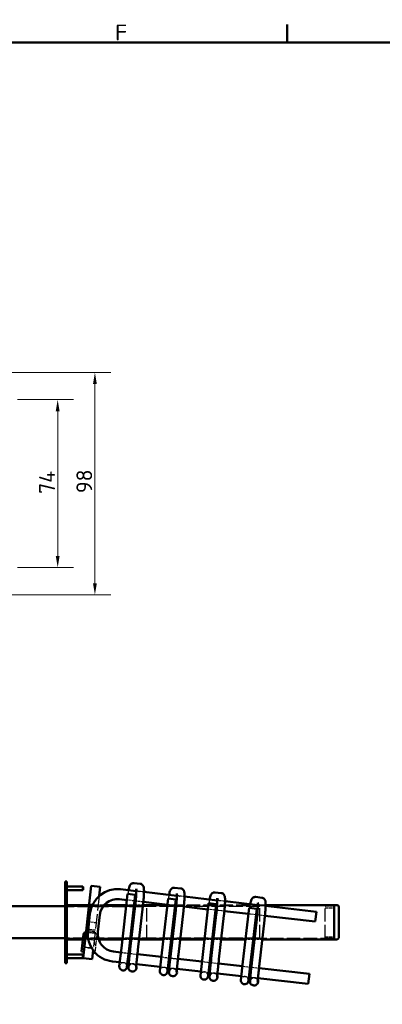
# Model space of a CAD drawing. Header units: millimetres. Extents: x 17 to 1976, y -74 to 835.
# Tile 5 of 8: x 331 to 491, y 401 to 835. Entities that reach past the tile are written whole.
import ezdxf

# ---------------------------------------------------------------- set-up
doc = ezdxf.new("R2010")
doc.units = ezdxf.units.MM
doc.header["$LTSCALE"] = 2
doc.linetypes.add('DASHED', pattern=[0.2067, 0.1654, -0.0413])
for name, color, linetype, lineweight in [('Bemaßung', 7, 'Continuous', 15), ('Rahmen', 7, 'Continuous', 50), ('Sichtbar', 7, 'Continuous', 50), ('Symbol', 7, 'Continuous', 18), ('Verdeckt', 7, 'DASHED', 25)]:
    doc.layers.add(name, color=color, linetype=linetype, lineweight=lineweight)
doc.styles.add('PohlCon Text gedehnt 110%', font='isocpeur.ttf', dxfattribs={"width": 1.1})
doc.styles.add('PohlCon Text normal (DIN)', font='isocpeur.ttf')
doc.dimstyles.new('POHLCON (DIN)', dxfattribs={"dimscale": 2, "dimtxt": 3.5, "dimasz": 2.55, "dimexe": 3.5, "dimexo": 1.1, "dimgap": 0.6, "dimtad": 1, "dimrnd": 1e-08, "dimtxsty": 'PohlCon Text normal (DIN)', "dimcen": 0.09, "dimdle": 10, "dimclrd": 256, "dimclre": 256, "dimclrt": 256, "dimadec": 1, "dimazin": 2, "dimtfac": 0.771429, "dimtmove": 0, "dimatfit": 3, "dimfxl": 1, "dimtolj": 1, "dimlwd": -1, "dimlwe": -1, "dimarcsym": 0})

# ---------------------------------------------------------------- blocks, each defined once
blk = doc.blocks.new('Ränder Vorgaberahmen')
at = {"layer": 'Rahmen'}
blk.add_line((224.31, 412.5), (224.31, 416.4), dxfattribs=at)
at = {"layer": 'Rahmen', "flags": 128}
blk.add_lwpolyline([(12.5, 7.5), (12.5, 412.5), (586.5, 412.5), (586.5, 7.5), (12.5, 7.5)], dxfattribs=at)
at = {"layer": 'Symbol', "insert": (186.33, 412.9), "char_height": 3.5, "attachment_point": 7, "style": 'PohlCon Text gedehnt 110%'}
blk.add_mtext('F', dxfattribs=at)
blk = doc.blocks.new('*D14')
at = {"layer": 'Bemaßung', "transparency": 16777216}
for p, q in [((329.61, 667.5), (354.41, 667.5)), ((347.41, 662.4), (347.41, 598.6)), ((329.61, 593.5), (354.41, 593.5))]:
    blk.add_line(p, q, dxfattribs=at)
for points in [[(346.56, 662.4), (348.26, 662.4), (347.41, 667.5)], [(346.56, 598.6), (348.26, 598.6), (347.41, 593.5)]]:
    blk.add_solid(points, dxfattribs=at)
at = {"layer": 'Defpoints', "color": 0, "transparency": 16777216}
for p in [(327.41, 667.5), (327.41, 593.5), (347.41, 593.5)]:
    blk.add_point(p, dxfattribs=at)
at = {"layer": 'Bemaßung', "transparency": 16777216, "insert": (339.21, 625.95), "char_height": 7, "attachment_point": 1, "rotation": 90, "style": 'PohlCon Text normal (DIN)'}
blk.add_mtext('\\A1;74', dxfattribs=at)
blk = doc.blocks.new('*D15')
at = {"layer": 'Bemaßung', "transparency": 16777216}
for p, q in [((310.61, 679.5), (370.84, 679.5)), ((363.84, 586.6), (363.84, 674.4)), ((310.61, 581.5), (370.84, 581.5))]:
    blk.add_line(p, q, dxfattribs=at)
for points in [[(362.99, 674.4), (364.69, 674.4), (363.84, 679.5)], [(362.99, 586.6), (364.69, 586.6), (363.84, 581.5)]]:
    blk.add_solid(points, dxfattribs=at)
at = {"layer": 'Defpoints', "color": 0, "transparency": 16777216}
for p in [(308.41, 679.5), (363.84, 679.5), (308.41, 581.5)]:
    blk.add_point(p, dxfattribs=at)
at = {"layer": 'Bemaßung', "transparency": 16777216, "insert": (355.64, 626.3), "char_height": 7, "attachment_point": 1, "rotation": 90, "style": 'PohlCon Text normal (DIN)'}
blk.add_mtext('\\A1;98', dxfattribs=at)

msp = doc.modelspace()

# ---------------------------------------------------------------- linework, layer by layer
at = {"layer": 'Sichtbar'}
for p, q in [((351.49, 455.143), (350.69, 455.143)), ((350.69, 454.343), (350.69, 455.143)), ((350.69, 454.343), (350.69, 438.343)), ((351.49, 455.143), (351.49, 454.343)), ((351.49, 454.343), (351.49, 438.343)), ((351.49, 452.943), (358.476, 452.943)), ((358.476, 452.943), (358.476, 451.343)), ((358.61, 421.352), (362.24, 453.145)), ((362.24, 453.145), (366.214, 452.692)), ((366.214, 452.692), (365.765, 448.754)), ((382.1, 450.878), (375.156, 451.671)), ((383.799, 454.106), (381.133, 454.41)), ((401.683, 452.064), (399.017, 452.369)), ((350.69, 451.143), (350.662, 451.143)), ((350.662, 423.143), (350.662, 451.143)), ((351.49, 451.343), (358.476, 451.343)), ((377.936, 446.925), (374.657, 447.299)), ((375.52, 425.762), (378.242, 449.607)), ((381.62, 449.222), (378.242, 449.607)), ((378.898, 425.377), (381.62, 449.222)), ((399.983, 448.836), (385.495, 450.49)), ((393.404, 423.72), (396.126, 447.566)), ((399.504, 447.18), (396.126, 447.566)), ((396.782, 423.335), (399.504, 447.18)), ((417.867, 446.794), (403.379, 448.449)), ((419.567, 450.023), (416.901, 450.327)), ((437.451, 447.981), (434.785, 448.285)), ((302.89, 444.183), (350.662, 444.183)), ((361.281, 444.743), (351.49, 444.743)), ((377.687, 444.743), (367.953, 444.743)), ((379.433, 425.315), (381.633, 444.59)), ((381.651, 444.743), (381.109, 444.743)), ((381.831, 446.48), (381.314, 446.539)), ((382.811, 424.93), (385.012, 444.205)), ((395.804, 444.743), (385.072, 444.743)), ((395.82, 444.883), (385.209, 446.094)), ((399.715, 444.438), (399.198, 444.497)), ((413.703, 442.841), (403.093, 444.053)), ((411.287, 421.679), (414.01, 445.524)), ((417.388, 445.138), (414.01, 445.524)), ((414.665, 421.293), (417.388, 445.138)), ((435.751, 444.753), (421.262, 446.407)), ((429.171, 419.637), (431.893, 443.482)), ((435.272, 443.096), (431.893, 443.482)), ((432.549, 419.251), (435.272, 443.096)), ((461.595, 441.802), (439.146, 444.365)), ((469.49, 444.743), (439.151, 444.743)), ((469.49, 429.543), (469.49, 444.743)), ((469.49, 429.543), (469.49, 444.743)), ((469.49, 444.743), (470.69, 444.743)), ((471.49, 443.943), (471.49, 430.343)), ((361.651, 440.933), (360.789, 433.382)), ((366.023, 440.434), (365.161, 432.883)), ((397.317, 423.274), (399.517, 442.549)), ((400.695, 422.888), (402.895, 442.163)), ((415.201, 421.232), (417.401, 440.507)), ((417.598, 442.397), (417.081, 442.456)), ((418.579, 420.846), (420.779, 440.121)), ((431.587, 440.8), (420.977, 442.011)), ((433.084, 419.19), (435.285, 438.465)), ((435.482, 440.355), (434.965, 440.414)), ((461.096, 437.431), (438.861, 439.969)), ((461.595, 441.802), (461.096, 437.431)), ((350.69, 437.143), (350.69, 438.343)), ((350.69, 438.343), (351.49, 438.343)), ((350.69, 435.943), (350.69, 437.143)), ((351.49, 437.143), (350.69, 437.143)), ((351.49, 435.943), (350.69, 435.943)), ((350.69, 435.943), (350.69, 419.943)), ((351.49, 438.343), (351.49, 437.143)), ((351.49, 437.143), (351.49, 435.943)), ((351.49, 435.943), (351.49, 419.943)), ((436.462, 418.805), (438.663, 438.079)), ((302.89, 430.103), (350.662, 430.103)), ((358.812, 431.938), (357.934, 424.247)), ((359.777, 432.633), (359.698, 432.642)), ((359.897, 432.619), (359.777, 432.633)), ((358.539, 429.543), (351.49, 429.543)), ((375.951, 429.543), (365.507, 429.543)), ((375.52, 425.762), (374.612, 417.814)), ((377.99, 417.428), (378.898, 425.377)), ((379.916, 429.543), (379.373, 429.543)), ((394.068, 429.543), (383.338, 429.543)), ((398.032, 429.543), (397.49, 429.543)), ((412.185, 429.543), (401.455, 429.543)), ((416.149, 429.543), (415.607, 429.543)), ((430.302, 429.543), (419.572, 429.543)), ((434.266, 429.543), (433.724, 429.543)), ((469.49, 429.543), (437.688, 429.543)), ((469.49, 429.543), (470.69, 429.543)), ((350.69, 423.143), (350.662, 423.143)), ((351.49, 422.943), (358.476, 422.943)), ((351.49, 421.343), (358.476, 421.343)), ((358.729, 424.156), (357.934, 424.247)), ((358.476, 422.943), (358.476, 421.343)), ((362.584, 420.898), (358.61, 421.352)), ((358.809, 424.147), (358.729, 424.156)), ((363.034, 424.836), (362.584, 420.898)), ((363.101, 423.657), (363.021, 423.666)), ((363.896, 423.567), (363.101, 423.657)), ((363.896, 423.567), (363.917, 423.755)), ((372.025, 424.249), (375.304, 423.875)), ((378.682, 423.489), (379.219, 423.428)), ((382.597, 423.042), (393.188, 421.833)), ((393.404, 423.72), (392.496, 415.772)), ((395.874, 415.386), (396.782, 423.335)), ((396.566, 421.447), (397.103, 421.386)), ((400.481, 421), (411.072, 419.791)), ((411.287, 421.679), (410.38, 413.73)), ((413.758, 413.345), (414.665, 421.293)), ((350.69, 419.143), (350.69, 419.943)), ((350.69, 419.143), (351.49, 419.143)), ((351.49, 419.943), (351.49, 419.143)), ((371.526, 419.877), (374.805, 419.503)), ((378.183, 419.117), (378.745, 419.053)), ((382.123, 418.667), (392.689, 417.461)), ((396.067, 417.075), (396.629, 417.011)), ((414.45, 419.405), (414.987, 419.344)), ((418.365, 418.958), (428.956, 417.749)), ((429.171, 419.637), (428.264, 411.689)), ((431.642, 411.303), (432.549, 419.251)), ((432.334, 417.364), (432.871, 417.302)), ((436.249, 416.917), (458.464, 414.38)), ((380.299, 415.454), (380.091, 415.477)), ((398.183, 413.412), (397.975, 413.436)), ((400.007, 416.626), (410.573, 415.419)), ((413.951, 415.034), (414.512, 414.97)), ((417.891, 414.584), (428.457, 413.378)), ((431.835, 412.992), (432.396, 412.928)), ((435.775, 412.542), (457.965, 410.009)), ((457.965, 410.009), (458.464, 414.38)), ((416.067, 411.37), (415.859, 411.394)), ((433.951, 409.328), (433.743, 409.352))]:
    msp.add_line(p, q, dxfattribs=at)
for centre, radius, start, end in [((357.09, 452.143), 1.6, 330, 30), ((373.772, 439.549), 12.2, 83.48691, 173.48691), ((373.772, 439.549), 7.8, 83.48691, 173.48691), ((470.69, 443.943), 0.8, 0, 90), ((359.607, 431.847), 0.8, 83.48691, 173.48691), ((359.764, 432.513), 0.12, 353.48691, 83.48691), ((372.91, 431.998), 12.2, 173.48691, 263.48691), ((372.91, 431.998), 7.8, 173.48691, 263.48691), ((470.69, 430.343), 0.8, 270, 0), ((357.09, 422.143), 1.6, 330, 30), ((358.822, 424.267), 0.12, 263.48691, 353.48691), ((363.035, 423.786), 0.12, 173.48691, 263.48691), ((376.301, 417.621), 1.7, 173.48691, 353.48691), ((394.185, 415.579), 1.7, 173.48691, 353.48691), ((412.069, 413.538), 1.7, 173.48691, 353.48691), ((429.953, 411.496), 1.7, 173.48691, 353.48691)]:
    msp.add_arc(centre, radius, start, end, dxfattribs=at)
for centre in [(380.492, 417.143), (398.376, 415.101), (416.26, 413.059), (434.143, 411.017)]:
    msp.add_ellipse(centre, major_axis=(-0.193, -1.689), ratio=0.9999619, start_param=0, end_param=2.1095719, dxfattribs=at)
for points, knots in [([(381.133, 454.41), (380.936, 454.433), (380.737, 454.42), (380.37, 454.34), (380.209, 454.271), (379.918, 454.11), (379.803, 454.016), (379.596, 453.821), (379.521, 453.725), (379.363, 453.504), (379.305, 453.395), (379.106, 452.987), (379.029, 452.73), (378.847, 452.083), (378.758, 451.704), (378.666, 451.27)], [3.14159265, 3.14159265, 3.14159265, 3.14159265, 3.16825759, 3.16825759, 3.19756367, 3.19756367, 3.23409092, 3.23409092, 3.28217688, 3.28217688, 3.35985204, 3.35985204, 3.59382512, 3.59382512, 3.83727159, 3.83727159, 3.83727159, 3.83727159]), ([(381.633, 444.59), (381.727, 445.409), (381.81, 446.228), (381.948, 447.783), (382.002, 448.519), (382.076, 449.816), (382.096, 450.381), (382.103, 451.248), (382.09, 451.573), (382.069, 451.793), (382.063, 451.83), (382.061, 451.84), (382.061, 451.841), (382.061, 451.841)], [1.5707963, 1.5707963, 1.5707963, 1.5707963, 1.8849556, 1.8849556, 2.1982349, 2.1982349, 2.5051615, 2.5051615, 2.7882676, 2.7882676, 2.8819485, 2.8819485, 2.8952365, 2.8952365, 2.8952365, 2.8952365]), ([(385.012, 444.205), (385.108, 445.051), (385.194, 445.898), (385.337, 447.517), (385.394, 448.288), (385.474, 449.686), (385.496, 450.312), (385.503, 451.382), (385.491, 451.814), (385.417, 452.416), (385.394, 452.601), (385.261, 452.971), (385.221, 453.069), (385.079, 453.325), (384.97, 453.497), (384.612, 453.808), (384.419, 453.935), (384.06, 454.061), (383.931, 454.091), (383.799, 454.106)], [1.5707963, 1.5707963, 1.5707963, 1.5707963, 1.8849556, 1.8849556, 2.1991149, 2.1991149, 2.5132741, 2.5132741, 2.8274334, 2.8274334, 2.984513, 2.984513, 3.032259, 3.032259, 3.087876, 3.087876, 3.1237737, 3.1237737, 3.1415927, 3.1415927, 3.1415927, 3.1415927]), ([(399.017, 452.369), (398.82, 452.391), (398.621, 452.378), (398.254, 452.298), (398.093, 452.23), (397.802, 452.068), (397.687, 451.974), (397.48, 451.779), (397.404, 451.683), (397.247, 451.462), (397.189, 451.353), (396.99, 450.946), (396.913, 450.688), (396.731, 450.042), (396.641, 449.663), (396.55, 449.228)], [3.14159265, 3.14159265, 3.14159265, 3.14159265, 3.16825759, 3.16825759, 3.19756367, 3.19756367, 3.23409092, 3.23409092, 3.28217688, 3.28217688, 3.35985204, 3.35985204, 3.59382512, 3.59382512, 3.83727159, 3.83727159, 3.83727159, 3.83727159]), ([(402.895, 442.163), (402.992, 443.009), (403.078, 443.856), (403.221, 445.475), (403.278, 446.246), (403.358, 447.644), (403.38, 448.27), (403.387, 449.34), (403.375, 449.772), (403.301, 450.374), (403.278, 450.559), (403.144, 450.93), (403.105, 451.027), (402.963, 451.283), (402.854, 451.455), (402.496, 451.766), (402.303, 451.893), (401.944, 452.019), (401.815, 452.049), (401.683, 452.064)], [1.5707963, 1.5707963, 1.5707963, 1.5707963, 1.8849556, 1.8849556, 2.1991149, 2.1991149, 2.5132741, 2.5132741, 2.8274334, 2.8274334, 2.984513, 2.984513, 3.032259, 3.032259, 3.087876, 3.087876, 3.1237737, 3.1237737, 3.1415927, 3.1415927, 3.1415927, 3.1415927]), ([(399.517, 442.549), (399.611, 443.367), (399.694, 444.187), (399.831, 445.741), (399.886, 446.477), (399.96, 447.774), (399.98, 448.339), (399.986, 449.206), (399.974, 449.531), (399.952, 449.752), (399.947, 449.788), (399.945, 449.798), (399.945, 449.799), (399.945, 449.799)], [1.5707963, 1.5707963, 1.5707963, 1.5707963, 1.8849556, 1.8849556, 2.1982349, 2.1982349, 2.5051615, 2.5051615, 2.7882676, 2.7882676, 2.8819485, 2.8819485, 2.8952365, 2.8952365, 2.8952365, 2.8952365]), ([(416.901, 450.327), (416.704, 450.349), (416.505, 450.336), (416.138, 450.256), (415.977, 450.188), (415.686, 450.026), (415.571, 449.933), (415.364, 449.738), (415.288, 449.642), (415.131, 449.421), (415.073, 449.311), (414.874, 448.904), (414.797, 448.647), (414.615, 448), (414.525, 447.621), (414.434, 447.186)], [3.14159265, 3.14159265, 3.14159265, 3.14159265, 3.16825759, 3.16825759, 3.19756367, 3.19756367, 3.23409092, 3.23409092, 3.28217688, 3.28217688, 3.35985204, 3.35985204, 3.59382512, 3.59382512, 3.83727159, 3.83727159, 3.83727159, 3.83727159]), ([(417.401, 440.507), (417.495, 441.325), (417.578, 442.145), (417.715, 443.7), (417.77, 444.435), (417.843, 445.732), (417.863, 446.298), (417.87, 447.164), (417.857, 447.489), (417.836, 447.71), (417.831, 447.747), (417.829, 447.757), (417.829, 447.757), (417.829, 447.757)], [1.5707963, 1.5707963, 1.5707963, 1.5707963, 1.8849556, 1.8849556, 2.1982349, 2.1982349, 2.5051615, 2.5051615, 2.7882676, 2.7882676, 2.8819485, 2.8819485, 2.8952365, 2.8952365, 2.8952365, 2.8952365]), ([(420.779, 440.121), (420.876, 440.967), (420.962, 441.815), (421.105, 443.433), (421.162, 444.204), (421.241, 445.602), (421.264, 446.228), (421.27, 447.299), (421.259, 447.73), (421.184, 448.332), (421.162, 448.517), (421.028, 448.888), (420.988, 448.985), (420.846, 449.241), (420.738, 449.414), (420.379, 449.724), (420.187, 449.851), (419.828, 449.977), (419.698, 450.008), (419.567, 450.023)], [1.5707963, 1.5707963, 1.5707963, 1.5707963, 1.8849556, 1.8849556, 2.1991149, 2.1991149, 2.5132741, 2.5132741, 2.8274334, 2.8274334, 2.984513, 2.984513, 3.032259, 3.032259, 3.087876, 3.087876, 3.1237737, 3.1237737, 3.1415927, 3.1415927, 3.1415927, 3.1415927]), ([(434.785, 448.285), (434.588, 448.308), (434.388, 448.294), (434.022, 448.215), (433.86, 448.146), (433.569, 447.985), (433.455, 447.891), (433.248, 447.696), (433.172, 447.6), (433.014, 447.379), (432.957, 447.27), (432.758, 446.862), (432.68, 446.605), (432.499, 445.958), (432.409, 445.579), (432.318, 445.145)], [3.14159265, 3.14159265, 3.14159265, 3.14159265, 3.16825759, 3.16825759, 3.19756367, 3.19756367, 3.23409092, 3.23409092, 3.28217688, 3.28217688, 3.35985204, 3.35985204, 3.59382512, 3.59382512, 3.83727159, 3.83727159, 3.83727159, 3.83727159]), ([(438.663, 438.079), (438.76, 438.926), (438.846, 439.773), (438.989, 441.391), (439.046, 442.162), (439.125, 443.56), (439.148, 444.186), (439.154, 445.257), (439.143, 445.688), (439.068, 446.29), (439.046, 446.475), (438.912, 446.846), (438.872, 446.944), (438.73, 447.199), (438.622, 447.372), (438.263, 447.683), (438.071, 447.81), (437.712, 447.935), (437.582, 447.966), (437.451, 447.981)], [1.5707963, 1.5707963, 1.5707963, 1.5707963, 1.8849556, 1.8849556, 2.1991149, 2.1991149, 2.5132741, 2.5132741, 2.8274334, 2.8274334, 2.984513, 2.984513, 3.032259, 3.032259, 3.087876, 3.087876, 3.1237737, 3.1237737, 3.1415927, 3.1415927, 3.1415927, 3.1415927]), ([(381.332, 446.537), (381.305, 446.338), (381.279, 446.137), (381.203, 445.541), (381.155, 445.143), (381.109, 444.743)], [4.46832185, 4.46832185, 4.46832185, 4.46832185, 4.54729716, 4.54729716, 4.7006393, 4.7006393, 4.7006393, 4.7006393]), ([(435.285, 438.465), (435.378, 439.284), (435.462, 440.103), (435.599, 441.658), (435.653, 442.393), (435.727, 443.69), (435.747, 444.256), (435.754, 445.123), (435.741, 445.448), (435.72, 445.668), (435.715, 445.705), (435.713, 445.715), (435.713, 445.715), (435.713, 445.715)], [1.5707963, 1.5707963, 1.5707963, 1.5707963, 1.8849556, 1.8849556, 2.1982349, 2.1982349, 2.5051615, 2.5051615, 2.7882676, 2.7882676, 2.8819485, 2.8819485, 2.8952365, 2.8952365, 2.8952365, 2.8952365]), ([(380.091, 415.477), (379.911, 415.498), (379.735, 415.549), (379.419, 415.691), (379.285, 415.784), (379.042, 415.991), (378.953, 416.102), (378.785, 416.343), (378.738, 416.452), (378.647, 416.68), (378.63, 416.764), (378.601, 416.906), (378.595, 416.955), (378.587, 417.038), (378.585, 417.068), (378.582, 417.133), (378.581, 417.16), (378.581, 417.234), (378.582, 417.266), (378.592, 417.504), (378.613, 417.711), (378.681, 418.431), (378.729, 418.906), (378.849, 420.048), (378.92, 420.714), (379.08, 422.174), (379.168, 422.967), (379.316, 424.289), (379.374, 424.802), (379.433, 425.315)], [6.2831853, 6.2831853, 6.2831853, 6.2831853, 6.2859802, 6.2859802, 6.2890609, 6.2890609, 6.2931135, 6.2931135, 6.2994075, 6.2994075, 6.3099466, 6.3099466, 6.3223376, 6.3223376, 6.3361946, 6.3361946, 6.3571022, 6.3571022, 6.4040601, 6.4040601, 6.7182193, 6.7182193, 7.0323786, 7.0323786, 7.3465379, 7.3465379, 7.6606971, 7.6606971, 7.8539816, 7.8539816, 7.8539816, 7.8539816]), ([(381.981, 417.154), (381.981, 417.154), (381.981, 417.158), (381.983, 417.2), (381.99, 417.295), (382.006, 417.479), (382.012, 417.542), (382.025, 417.682), (382.032, 417.76), (382.049, 417.927), (382.057, 418.017), (382.076, 418.209), (382.087, 418.31), (382.109, 418.533), (382.122, 418.657), (382.149, 418.919), (382.163, 419.057), (382.194, 419.345), (382.21, 419.495), (382.242, 419.805), (382.259, 419.964), (382.295, 420.292), (382.313, 420.461), (382.351, 420.81), (382.37, 420.99), (382.411, 421.358), (382.431, 421.546), (382.473, 421.926), (382.495, 422.119), (382.538, 422.508), (382.56, 422.706), (382.605, 423.107), (382.628, 423.312), (382.674, 423.723), (382.697, 423.93), (382.744, 424.344), (382.768, 424.55), (382.798, 424.814), (382.804, 424.872), (382.811, 424.93)], [6.4060456, 6.4060456, 6.4060456, 6.4060456, 6.4399097, 6.4399097, 6.6025228, 6.6025228, 6.6739678, 6.6739678, 6.7461641, 6.7461641, 6.8182972, 6.8182972, 6.8896012, 6.8896012, 6.9676743, 6.9676743, 7.0467188, 7.0467188, 7.1257419, 7.1257419, 7.2037604, 7.2037604, 7.2818211, 7.2818211, 7.3608549, 7.3608549, 7.4398807, 7.4398807, 7.5179197, 7.5179197, 7.5959738, 7.5959738, 7.6750038, 7.6750038, 7.7540314, 7.7540314, 7.832079, 7.832079, 7.8539816, 7.8539816, 7.8539816, 7.8539816]), ([(397.975, 413.436), (397.794, 413.456), (397.619, 413.507), (397.303, 413.65), (397.169, 413.742), (396.926, 413.949), (396.837, 414.061), (396.669, 414.301), (396.622, 414.41), (396.531, 414.639), (396.514, 414.722), (396.485, 414.864), (396.479, 414.913), (396.47, 414.996), (396.469, 415.027), (396.465, 415.091), (396.465, 415.118), (396.465, 415.192), (396.466, 415.224), (396.476, 415.462), (396.496, 415.669), (396.565, 416.39), (396.613, 416.864), (396.732, 418.006), (396.804, 418.672), (396.963, 420.132), (397.051, 420.925), (397.2, 422.248), (397.258, 422.761), (397.317, 423.274)], [6.2831853, 6.2831853, 6.2831853, 6.2831853, 6.2859802, 6.2859802, 6.2890609, 6.2890609, 6.2931135, 6.2931135, 6.2994075, 6.2994075, 6.3099466, 6.3099466, 6.3223376, 6.3223376, 6.3361946, 6.3361946, 6.3571022, 6.3571022, 6.4040601, 6.4040601, 6.7182193, 6.7182193, 7.0323786, 7.0323786, 7.3465379, 7.3465379, 7.6606971, 7.6606971, 7.8539816, 7.8539816, 7.8539816, 7.8539816]), ([(399.864, 415.112), (399.864, 415.112), (399.865, 415.117), (399.867, 415.159), (399.874, 415.253), (399.89, 415.437), (399.896, 415.5), (399.909, 415.64), (399.916, 415.718), (399.932, 415.885), (399.941, 415.976), (399.96, 416.167), (399.97, 416.268), (399.993, 416.492), (400.006, 416.615), (400.033, 416.877), (400.047, 417.015), (400.077, 417.303), (400.093, 417.453), (400.126, 417.763), (400.143, 417.922), (400.178, 418.25), (400.197, 418.419), (400.235, 418.768), (400.254, 418.948), (400.295, 419.316), (400.315, 419.504), (400.357, 419.885), (400.378, 420.077), (400.422, 420.467), (400.444, 420.664), (400.489, 421.066), (400.512, 421.27), (400.558, 421.681), (400.581, 421.888), (400.628, 422.302), (400.651, 422.508), (400.682, 422.772), (400.688, 422.83), (400.695, 422.888)], [6.4060456, 6.4060456, 6.4060456, 6.4060456, 6.4399097, 6.4399097, 6.6025228, 6.6025228, 6.6739678, 6.6739678, 6.7461641, 6.7461641, 6.8182972, 6.8182972, 6.8896012, 6.8896012, 6.9676743, 6.9676743, 7.0467188, 7.0467188, 7.1257419, 7.1257419, 7.2037604, 7.2037604, 7.2818211, 7.2818211, 7.3608549, 7.3608549, 7.4398807, 7.4398807, 7.5179197, 7.5179197, 7.5959738, 7.5959738, 7.6750038, 7.6750038, 7.7540314, 7.7540314, 7.832079, 7.832079, 7.8539816, 7.8539816, 7.8539816, 7.8539816]), ([(415.859, 411.394), (415.678, 411.414), (415.503, 411.466), (415.187, 411.608), (415.053, 411.7), (414.81, 411.907), (414.72, 412.019), (414.553, 412.26), (414.506, 412.368), (414.415, 412.597), (414.398, 412.681), (414.369, 412.822), (414.363, 412.871), (414.354, 412.954), (414.352, 412.985), (414.349, 413.049), (414.349, 413.076), (414.349, 413.15), (414.35, 413.182), (414.36, 413.421), (414.38, 413.627), (414.449, 414.348), (414.497, 414.823), (414.616, 415.964), (414.688, 416.63), (414.847, 418.09), (414.935, 418.884), (415.084, 420.206), (415.142, 420.719), (415.201, 421.232)], [6.2831853, 6.2831853, 6.2831853, 6.2831853, 6.2859802, 6.2859802, 6.2890609, 6.2890609, 6.2931135, 6.2931135, 6.2994075, 6.2994075, 6.3099466, 6.3099466, 6.3223376, 6.3223376, 6.3361946, 6.3361946, 6.3571022, 6.3571022, 6.4040601, 6.4040601, 6.7182193, 6.7182193, 7.0323786, 7.0323786, 7.3465379, 7.3465379, 7.6606971, 7.6606971, 7.8539816, 7.8539816, 7.8539816, 7.8539816]), ([(417.748, 413.07), (417.748, 413.07), (417.748, 413.075), (417.751, 413.117), (417.758, 413.211), (417.774, 413.395), (417.78, 413.458), (417.793, 413.599), (417.8, 413.676), (417.816, 413.844), (417.825, 413.934), (417.844, 414.125), (417.854, 414.226), (417.877, 414.45), (417.89, 414.574), (417.917, 414.835), (417.931, 414.973), (417.961, 415.262), (417.977, 415.412), (418.01, 415.721), (418.027, 415.88), (418.062, 416.208), (418.081, 416.377), (418.118, 416.727), (418.138, 416.907), (418.178, 417.275), (418.199, 417.463), (418.241, 417.843), (418.262, 418.035), (418.305, 418.425), (418.327, 418.622), (418.372, 419.024), (418.395, 419.228), (418.442, 419.64), (418.465, 419.847), (418.512, 420.26), (418.535, 420.466), (418.565, 420.73), (418.572, 420.788), (418.579, 420.846)], [6.4060456, 6.4060456, 6.4060456, 6.4060456, 6.4399097, 6.4399097, 6.6025228, 6.6025228, 6.6739678, 6.6739678, 6.7461641, 6.7461641, 6.8182972, 6.8182972, 6.8896012, 6.8896012, 6.9676743, 6.9676743, 7.0467188, 7.0467188, 7.1257419, 7.1257419, 7.2037604, 7.2037604, 7.2818211, 7.2818211, 7.3608549, 7.3608549, 7.4398807, 7.4398807, 7.5179197, 7.5179197, 7.5959738, 7.5959738, 7.6750038, 7.6750038, 7.7540314, 7.7540314, 7.832079, 7.832079, 7.8539816, 7.8539816, 7.8539816, 7.8539816]), ([(433.743, 409.352), (433.562, 409.373), (433.386, 409.424), (433.071, 409.566), (432.936, 409.659), (432.694, 409.866), (432.604, 409.977), (432.437, 410.218), (432.39, 410.327), (432.298, 410.555), (432.282, 410.639), (432.253, 410.781), (432.247, 410.829), (432.238, 410.912), (432.236, 410.943), (432.233, 411.008), (432.233, 411.034), (432.233, 411.109), (432.234, 411.14), (432.244, 411.379), (432.264, 411.586), (432.333, 412.306), (432.381, 412.781), (432.5, 413.923), (432.572, 414.589), (432.731, 416.048), (432.819, 416.842), (432.968, 418.164), (433.026, 418.677), (433.084, 419.19)], [6.2831853, 6.2831853, 6.2831853, 6.2831853, 6.2859802, 6.2859802, 6.2890609, 6.2890609, 6.2931135, 6.2931135, 6.2994075, 6.2994075, 6.3099466, 6.3099466, 6.3223376, 6.3223376, 6.3361946, 6.3361946, 6.3571022, 6.3571022, 6.4040601, 6.4040601, 6.7182193, 6.7182193, 7.0323786, 7.0323786, 7.3465379, 7.3465379, 7.6606971, 7.6606971, 7.8539816, 7.8539816, 7.8539816, 7.8539816]), ([(435.632, 411.029), (435.632, 411.029), (435.632, 411.033), (435.635, 411.075), (435.642, 411.17), (435.658, 411.353), (435.664, 411.416), (435.677, 411.557), (435.684, 411.634), (435.7, 411.802), (435.709, 411.892), (435.728, 412.083), (435.738, 412.185), (435.761, 412.408), (435.773, 412.532), (435.8, 412.793), (435.815, 412.932), (435.845, 413.22), (435.861, 413.37), (435.894, 413.679), (435.911, 413.838), (435.946, 414.167), (435.964, 414.336), (436.002, 414.685), (436.022, 414.865), (436.062, 415.233), (436.083, 415.421), (436.125, 415.801), (436.146, 415.993), (436.189, 416.383), (436.211, 416.581), (436.256, 416.982), (436.279, 417.186), (436.325, 417.598), (436.349, 417.805), (436.396, 418.218), (436.419, 418.424), (436.449, 418.689), (436.456, 418.747), (436.462, 418.805)], [6.4060456, 6.4060456, 6.4060456, 6.4060456, 6.4399097, 6.4399097, 6.6025228, 6.6025228, 6.6739678, 6.6739678, 6.7461641, 6.7461641, 6.8182972, 6.8182972, 6.8896012, 6.8896012, 6.9676743, 6.9676743, 7.0467188, 7.0467188, 7.1257419, 7.1257419, 7.2037604, 7.2037604, 7.2818211, 7.2818211, 7.3608549, 7.3608549, 7.4398807, 7.4398807, 7.5179197, 7.5179197, 7.5959738, 7.5959738, 7.6750038, 7.6750038, 7.7540314, 7.7540314, 7.832079, 7.832079, 7.8539816, 7.8539816, 7.8539816, 7.8539816])]:
    msp.add_open_spline(points, degree=3, knots=knots, dxfattribs=at)
at = {"layer": 'Verdeckt', "ltscale": 0.761779}
for p, q in [((351.49, 453.943), (350.69, 453.943)), ((350.69, 453.543), (351.49, 453.543)), ((350.69, 452.923), (351.49, 452.923)), ((350.69, 451.943), (351.49, 451.943)), ((350.69, 451.363), (351.49, 451.363)), ((350.69, 444.843), (351.49, 444.843)), ((351.49, 444.743), (350.69, 444.743)), ((351.49, 429.543), (350.69, 429.543)), ((350.69, 429.443), (351.49, 429.443)), ((350.69, 422.923), (351.49, 422.923)), ((350.69, 422.343), (351.49, 422.343)), ((350.69, 421.363), (351.49, 421.363)), ((350.69, 420.743), (351.49, 420.743)), ((351.49, 420.343), (350.69, 420.343))]:
    msp.add_line(p, q, dxfattribs=at)
at = {"layer": 'Verdeckt', "ltscale": 2.393412}
for p, q in [((350.905, 451.343), (350.905, 452.943)), ((350.905, 421.343), (350.905, 422.943))]:
    msp.add_line(p, q, dxfattribs=at)
at = {"layer": 'Verdeckt', "ltscale": 0.557634}
for p, q in [((350.905, 452.943), (351.49, 452.943)), ((350.905, 451.343), (351.49, 451.343)), ((350.905, 422.943), (351.49, 422.943)), ((350.905, 421.343), (351.49, 421.343))]:
    msp.add_line(p, q, dxfattribs=at)
at = {"layer": 'Verdeckt', "ltscale": 19.410585}
msp.add_line((365.765, 448.754), (363.034, 424.836), dxfattribs=at)
at = {"layer": 'Verdeckt', "ltscale": 1.186552}
for p, q in [((383.338, 450.737), (382.1, 450.878)), ((401.221, 448.695), (399.983, 448.836)), ((419.105, 446.653), (417.867, 446.794)), ((436.989, 444.611), (435.751, 444.753))]:
    msp.add_line(p, q, dxfattribs=at)
at = {"layer": 'Verdeckt', "ltscale": 0.92645}
for p, q in [((383.413, 450.728), (383.338, 450.737)), ((401.297, 448.686), (401.221, 448.695)), ((419.181, 446.644), (419.105, 446.653)), ((437.065, 444.603), (436.989, 444.611))]:
    msp.add_line(p, q, dxfattribs=at)
at = {"layer": 'Verdeckt', "ltscale": 1.994901}
for p, q in [((385.495, 450.49), (383.413, 450.728)), ((403.379, 448.449), (401.297, 448.686)), ((421.262, 446.407), (419.181, 446.644)), ((439.146, 444.365), (437.065, 444.603))]:
    msp.add_line(p, q, dxfattribs=at)
at = {"layer": 'Verdeckt', "ltscale": 18.472094}
for p, q in [((436.69, 444.143), (268.69, 444.143)), ((302.69, 444.143), (386.69, 444.143)), ((436.69, 430.143), (268.69, 430.143)), ((302.69, 430.143), (386.69, 430.143))]:
    msp.add_line(p, q, dxfattribs=at)
at = {"layer": 'Verdeckt', "ltscale": 17.430092}
for p, q in [((350.662, 444.183), (386.69, 444.183)), ((350.662, 430.103), (386.69, 430.103))]:
    msp.add_line(p, q, dxfattribs=at)
at = {"layer": 'Verdeckt', "ltscale": 17.930576}
for p, q in [((469.29, 444.343), (350.69, 444.343)), ((469.29, 429.943), (350.69, 429.943))]:
    msp.add_line(p, q, dxfattribs=at)
at = {"layer": 'Verdeckt', "ltscale": 6.354104}
msp.add_line((367.953, 444.743), (361.281, 444.743), dxfattribs=at)
at = {"layer": 'Verdeckt', "ltscale": 3.809293}
for p, q in [((361.333, 445.197), (365.307, 444.743)), ((465.49, 443.543), (469.49, 443.543)), ((364.036, 433.615), (360.062, 434.069)), ((360.448, 437.447), (364.422, 436.994)), ((465.49, 430.743), (469.49, 430.743)), ((359.155, 426.121), (363.129, 425.667)), ((363.129, 425.667), (359.155, 426.121))]:
    msp.add_line(p, q, dxfattribs=at)
at = {"layer": 'Verdeckt', "ltscale": 3.258918}
for p, q in [((381.109, 444.743), (377.687, 444.743)), ((379.373, 429.543), (375.951, 429.543)), ((383.338, 429.543), (379.916, 429.543)), ((397.49, 429.543), (394.068, 429.543)), ((401.455, 429.543), (398.032, 429.543)), ((415.607, 429.543), (412.185, 429.543)), ((419.572, 429.543), (416.149, 429.543)), ((433.724, 429.543), (430.302, 429.543)), ((437.688, 429.543), (434.266, 429.543))]:
    msp.add_line(p, q, dxfattribs=at)
at = {"layer": 'Verdeckt', "ltscale": 3.237884}
for p, q in [((381.314, 446.539), (377.936, 446.925)), ((399.198, 444.497), (395.82, 444.883)), ((417.081, 442.456), (413.703, 442.841)), ((434.965, 440.414), (431.587, 440.8)), ((375.304, 423.875), (378.682, 423.489)), ((393.188, 421.833), (396.566, 421.447)), ((374.805, 419.503), (378.183, 419.117)), ((392.689, 417.461), (396.067, 417.075)), ((411.072, 419.791), (414.45, 419.405)), ((428.956, 417.749), (432.334, 417.364)), ((410.573, 415.419), (413.951, 415.034)), ((428.457, 413.378), (431.835, 412.992))]:
    msp.add_line(p, q, dxfattribs=at)
at = {"layer": 'Verdeckt', "ltscale": 3.257672}
msp.add_line((385.072, 444.743), (381.651, 444.743), dxfattribs=at)
at = {"layer": 'Verdeckt', "ltscale": 3.23848}
for p, q in [((385.209, 446.094), (381.831, 446.48)), ((403.093, 444.053), (399.715, 444.438)), ((420.977, 442.011), (417.598, 442.397)), ((438.861, 439.969), (435.482, 440.355))]:
    msp.add_line(p, q, dxfattribs=at)
at = {"layer": 'Verdeckt', "ltscale": 17.833263}
msp.add_line((386.69, 430.103), (386.69, 444.183), dxfattribs=at)
at = {"layer": 'Verdeckt', "ltscale": 17.476019}
msp.add_line((439.151, 444.743), (395.804, 444.743), dxfattribs=at)
at = {"layer": 'Verdeckt', "ltscale": 17.731937}
msp.add_line((436.69, 430.143), (436.69, 444.143), dxfattribs=at)
at = {"layer": 'Verdeckt', "ltscale": 17.225311}
msp.add_line((465.49, 430.343), (465.49, 443.943), dxfattribs=at)
at = {"layer": 'Verdeckt', "ltscale": 3.428354}
for p, q in [((465.89, 444.343), (469.49, 444.343)), ((465.89, 429.943), (469.49, 429.943))]:
    msp.add_line(p, q, dxfattribs=at)
at = {"layer": 'Verdeckt', "ltscale": 3.58073}
for p, q in [((363.418, 429.257), (359.682, 429.684)), ((363.752, 432.179), (360.016, 432.605)), ((360.068, 433.062), (363.804, 432.636)), ((363.845, 432.997), (360.109, 433.424)), ((363.847, 433.019), (360.112, 433.445))]:
    msp.add_line(p, q, dxfattribs=at)
at = {"layer": 'Verdeckt', "ltscale": 0.114182}
msp.add_line((360.016, 432.605), (359.897, 432.619), dxfattribs=at)
at = {"layer": 'Verdeckt', "ltscale": 0.228464}
msp.add_line((363.99, 432.152), (363.752, 432.179), dxfattribs=at)
at = {"layer": 'Verdeckt', "ltscale": 7.19129}
msp.add_line((363.917, 423.755), (364.774, 431.257), dxfattribs=at)
at = {"layer": 'Verdeckt', "ltscale": 0.076088}
msp.add_line((364.07, 432.143), (363.99, 432.152), dxfattribs=at)
at = {"layer": 'Verdeckt', "ltscale": 6.635646}
msp.add_line((365.507, 429.543), (358.539, 429.543), dxfattribs=at)
at = {"layer": 'Verdeckt', "ltscale": 0.876405}
for p, q in [((359.168, 428.299), (358.579, 427.831)), ((364.075, 427.204), (363.607, 427.792))]:
    msp.add_line(p, q, dxfattribs=at)
at = {"layer": 'Verdeckt', "ltscale": 3.237892}
for p, q in [((379.219, 423.428), (382.597, 423.042)), ((397.103, 421.386), (400.481, 421)), ((414.987, 419.344), (418.365, 418.958)), ((432.871, 417.302), (436.249, 416.917))]:
    msp.add_line(p, q, dxfattribs=at)
at = {"layer": 'Verdeckt', "ltscale": 1.659968}
for p, q in [((378.745, 419.053), (380.477, 418.855)), ((396.629, 417.011), (398.361, 416.814)), ((414.512, 414.97), (416.244, 414.772)), ((432.396, 412.928), (434.128, 412.73))]:
    msp.add_line(p, q, dxfattribs=at)
at = {"layer": 'Verdeckt', "ltscale": 0.900432}
for p, q in [((380.485, 418.854), (380.477, 418.855)), ((398.369, 416.813), (398.361, 416.814)), ((416.253, 414.771), (416.244, 414.772)), ((434.136, 412.729), (434.128, 412.73))]:
    msp.add_line(p, q, dxfattribs=at)
at = {"layer": 'Verdeckt', "ltscale": 1.570159}
for p, q in [((380.485, 418.854), (382.123, 418.667)), ((398.369, 416.813), (400.007, 416.626)), ((416.253, 414.771), (417.891, 414.584)), ((434.136, 412.729), (435.775, 412.542))]:
    msp.add_line(p, q, dxfattribs=at)
at = {"layer": 'Verdeckt', "ltscale": 1.595575}
for centre in [(352.29, 452.143), (352.29, 422.143)]:
    msp.add_arc(centre, 1.6, 150, 210, dxfattribs=at)
at = {"layer": 'Verdeckt', "ltscale": 0.598278}
for centre, radius, start, end in [((465.89, 443.943), 0.4, 90, 180), ((465.89, 430.343), 0.4, 180, 270), ((359.077, 427.205), 0.8, 128.48691, 173.48691), ((358.67, 428.925), 0.8, 308.48691, 353.48691), ((364.234, 428.29), 0.8, 173.48691, 218.48691), ((363.449, 426.706), 0.8, 353.48691, 38.48691)]:
    msp.add_arc(centre, radius, start, end, dxfattribs=at)
at = {"layer": 'Verdeckt', "ltscale": 0.299089}
for centre, start, end in [((469.29, 444.543), 270, 0), ((469.29, 429.743), 0, 90)]:
    msp.add_arc(centre, 0.2, start, end, dxfattribs=at)
at = {"layer": 'Verdeckt', "ltscale": 0.179413}
for centre, start, end in [((359.669, 429.565), 83.48691, 173.48691), ((360.096, 433.304), 83.48691, 173.48691), ((360.098, 433.326), 83.48691, 173.48691), ((363.831, 432.878), 353.48691, 83.48691), ((363.834, 432.9), 353.48691, 83.48691), ((363.976, 432.032), 83.48691, 173.48691), ((363.404, 429.138), 353.48691, 83.48691)]:
    msp.add_arc(centre, 0.12, start, end, dxfattribs=at)
at = {"layer": 'Verdeckt', "ltscale": 1.196656}
msp.add_arc((363.979, 431.348), 0.8, 353.48691, 83.48691, dxfattribs=at)
at = {"layer": 'Verdeckt', "ltscale": 5.086114}
for centre in [(376.301, 417.621), (394.185, 415.579), (412.069, 413.538), (429.953, 411.496)]:
    msp.add_arc(centre, 1.7, 353.48691, 173.48691, dxfattribs=at)
at = {"layer": 'Verdeckt', "ltscale": 6.756947}
for centre in [(380.492, 417.143), (398.376, 415.101), (416.26, 413.059), (434.143, 411.017)]:
    msp.add_ellipse(centre, major_axis=(-0.193, -1.689), ratio=0.9999619, start_param=2.1095719, end_param=6.2831853, dxfattribs=at)
at = {"layer": 'Verdeckt', "ltscale": 13.725513}
msp.add_open_spline([(380.747, 451.032), (380.935, 451.011), (381.124, 451.024), (381.467, 451.099), (381.615, 451.163), (381.868, 451.304), (381.963, 451.381), (382.113, 451.52), (382.163, 451.58), (382.243, 451.684), (382.267, 451.724), (382.307, 451.792), (382.314, 451.809), (382.318, 451.816), (382.303, 451.781), (382.25, 451.624), (382.2, 451.456), (382.07, 450.938), (381.983, 450.537), (381.789, 449.531), (381.681, 448.903), (381.492, 447.687), (381.41, 447.121), (381.332, 446.537)], degree=3, knots=[3.1415927, 3.1415927, 3.1415927, 3.1415927, 3.1684428, 3.1684428, 3.1977782, 3.1977782, 3.2324744, 3.2324744, 3.2710512, 3.2710512, 3.3169687, 3.3169687, 3.3821436, 3.3821436, 3.4899639, 3.4899639, 3.6742522, 3.6742522, 3.936848, 3.936848, 4.2363185, 4.2363185, 4.4683219, 4.4683219, 4.4683219, 4.4683219], dxfattribs=at)
at = {"layer": 'Verdeckt', "ltscale": 2.78695}
for points in [[(382.061, 451.841), (382.061, 451.841), (382.063, 451.833), (382.072, 451.797), (382.079, 451.773), (382.11, 451.685), (382.138, 451.61), (382.255, 451.414), (382.324, 451.312), (382.548, 451.088), (382.697, 450.969), (383.049, 450.803), (383.228, 450.749), (383.413, 450.728)], [(399.945, 449.799), (399.945, 449.799), (399.946, 449.791), (399.956, 449.755), (399.963, 449.731), (399.994, 449.644), (400.022, 449.568), (400.139, 449.372), (400.208, 449.27), (400.432, 449.047), (400.581, 448.928), (400.932, 448.762), (401.112, 448.707), (401.297, 448.686)], [(417.829, 447.757), (417.829, 447.757), (417.83, 447.749), (417.84, 447.713), (417.846, 447.689), (417.877, 447.602), (417.905, 447.527), (418.023, 447.33), (418.092, 447.228), (418.316, 447.005), (418.464, 446.886), (418.816, 446.72), (418.996, 446.666), (419.181, 446.644)], [(435.713, 445.715), (435.713, 445.715), (435.714, 445.707), (435.724, 445.672), (435.73, 445.647), (435.761, 445.56), (435.789, 445.485), (435.907, 445.289), (435.976, 445.186), (436.2, 444.963), (436.348, 444.844), (436.7, 444.678), (436.88, 444.624), (437.065, 444.603)]]:
    msp.add_open_spline(points, degree=3, knots=[2.89523647, 2.89523647, 2.89523647, 2.89523647, 2.94291518, 2.94291518, 2.98236034, 2.98236034, 3.03947429, 3.03947429, 3.07947566, 3.07947566, 3.11502673, 3.11502673, 3.14159265, 3.14159265, 3.14159265, 3.14159265], dxfattribs=at)
at = {"layer": 'Verdeckt', "ltscale": 6.796441}
for points in [[(378.666, 451.27), (378.64, 451.144), (378.613, 451.013), (378.468, 450.278), (378.348, 449.59), (378.113, 448.093), (377.999, 447.284), (377.832, 445.985), (377.774, 445.511), (377.72, 445.037)], [(396.55, 449.228), (396.523, 449.102), (396.497, 448.971), (396.352, 448.236), (396.232, 447.548), (395.997, 446.051), (395.882, 445.243), (395.716, 443.944), (395.658, 443.47), (395.604, 442.995)], [(414.434, 447.186), (414.407, 447.06), (414.381, 446.93), (414.235, 446.194), (414.115, 445.507), (413.881, 444.01), (413.766, 443.201), (413.599, 441.902), (413.542, 441.428), (413.488, 440.954)], [(432.318, 445.145), (432.291, 445.019), (432.264, 444.888), (432.119, 444.152), (431.999, 443.465), (431.765, 441.968), (431.65, 441.159), (431.483, 439.86), (431.426, 439.386), (431.372, 438.912)]]:
    msp.add_open_spline(points, degree=3, knots=[3.83727159, 3.83727159, 3.83727159, 3.83727159, 3.90798439, 3.90798439, 4.22214365, 4.22214365, 4.53630292, 4.53630292, 4.71238898, 4.71238898, 4.71238898, 4.71238898], dxfattribs=at)
at = {"layer": 'Verdeckt', "ltscale": 16.047281}
for points in [[(398.631, 448.991), (398.818, 448.969), (399.008, 448.982), (399.351, 449.058), (399.499, 449.121), (399.752, 449.262), (399.847, 449.34), (399.997, 449.478), (400.047, 449.538), (400.127, 449.642), (400.151, 449.682), (400.191, 449.75), (400.198, 449.767), (400.201, 449.774), (400.187, 449.739), (400.133, 449.582), (400.084, 449.415), (399.954, 448.896), (399.867, 448.495), (399.673, 447.489), (399.565, 446.862), (399.348, 445.465), (399.239, 444.69), (399.083, 443.47), (399.031, 443.04), (398.982, 442.61)], [(416.515, 446.949), (416.702, 446.927), (416.892, 446.941), (417.235, 447.016), (417.383, 447.08), (417.636, 447.221), (417.731, 447.298), (417.881, 447.436), (417.93, 447.496), (418.011, 447.6), (418.035, 447.64), (418.075, 447.708), (418.082, 447.725), (418.085, 447.732), (418.07, 447.697), (418.017, 447.541), (417.968, 447.373), (417.838, 446.854), (417.75, 446.453), (417.556, 445.447), (417.448, 444.82), (417.231, 443.423), (417.122, 442.649), (416.967, 441.428), (416.915, 440.998), (416.866, 440.568)], [(434.399, 444.907), (434.586, 444.886), (434.775, 444.899), (435.118, 444.974), (435.267, 445.038), (435.52, 445.179), (435.615, 445.256), (435.764, 445.394), (435.814, 445.454), (435.894, 445.558), (435.919, 445.598), (435.959, 445.667), (435.966, 445.683), (435.969, 445.69), (435.954, 445.656), (435.901, 445.499), (435.852, 445.331), (435.722, 444.812), (435.634, 444.412), (435.44, 443.405), (435.332, 442.778), (435.115, 441.381), (435.006, 440.607), (434.851, 439.386), (434.799, 438.956), (434.75, 438.526)]]:
    msp.add_open_spline(points, degree=3, knots=[3.1415927, 3.1415927, 3.1415927, 3.1415927, 3.1684428, 3.1684428, 3.1977782, 3.1977782, 3.2324744, 3.2324744, 3.2710512, 3.2710512, 3.3169687, 3.3169687, 3.3821436, 3.3821436, 3.4899639, 3.4899639, 3.6742522, 3.6742522, 3.936848, 3.936848, 4.2363185, 4.2363185, 4.5472972, 4.5472972, 4.712389, 4.712389, 4.712389, 4.712389], dxfattribs=at)
at = {"layer": 'Verdeckt', "ltscale": 0.087926}
msp.add_open_spline([(381.109, 444.743), (381.105, 444.713), (381.102, 444.682), (381.098, 444.651)], degree=3, dxfattribs=at)
at = {"layer": 'Verdeckt', "ltscale": 0.17943}
for points, knots in [([(359.941, 433.009), (359.941, 433.01), (359.941, 433.01), (359.943, 433.019), (359.947, 433.027), (359.961, 433.042), (359.97, 433.048), (359.994, 433.058), (360.007, 433.061), (360.037, 433.064), (360.052, 433.064), (360.068, 433.062)], [-0.094019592, -0.094019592, -0.094019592, -0.094019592, -0.093490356, -0.093490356, -0.081901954, -0.081901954, -0.070181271, -0.070181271, -0.058462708, -0.058462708, -0.046745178, -0.046745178, -0.046745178, -0.046745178]), ([(363.915, 432.556), (363.915, 432.556), (363.915, 432.556), (363.916, 432.565), (363.914, 432.574), (363.904, 432.591), (363.896, 432.6), (363.875, 432.614), (363.863, 432.621), (363.835, 432.631), (363.82, 432.634), (363.804, 432.636), (363.804, 432.636), (363.804, 432.636)], [-0.094242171, -0.094242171, -0.094242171, -0.094242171, -0.093931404, -0.093931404, -0.082207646, -0.082207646, -0.070485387, -0.070485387, -0.058765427, -0.058765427, -0.047047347, -0.047047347, -0.04696647, -0.04696647, -0.04696647, -0.04696647])]:
    msp.add_open_spline(points, degree=3, knots=knots, dxfattribs=at)
at = {"layer": 'Verdeckt', "ltscale": 2.909072}
for points in [[(380.477, 418.855), (380.657, 418.835), (380.832, 418.784), (381.148, 418.642), (381.282, 418.549), (381.524, 418.342), (381.614, 418.231), (381.781, 417.991), (381.828, 417.883), (381.918, 417.656), (381.935, 417.574), (381.962, 417.439), (381.968, 417.393), (381.976, 417.32), (381.978, 417.293), (381.98, 417.244), (381.981, 417.225), (381.981, 417.186), (381.981, 417.173), (381.981, 417.157), (381.981, 417.154), (381.981, 417.154)], [(398.361, 416.814), (398.541, 416.793), (398.716, 416.742), (399.032, 416.6), (399.166, 416.507), (399.408, 416.301), (399.498, 416.189), (399.665, 415.949), (399.712, 415.841), (399.802, 415.615), (399.819, 415.532), (399.846, 415.397), (399.852, 415.351), (399.86, 415.278), (399.861, 415.252), (399.864, 415.202), (399.865, 415.184), (399.865, 415.144), (399.865, 415.131), (399.865, 415.115), (399.864, 415.112), (399.864, 415.112)], [(416.244, 414.772), (416.425, 414.751), (416.6, 414.7), (416.915, 414.558), (417.05, 414.466), (417.292, 414.259), (417.381, 414.148), (417.548, 413.908), (417.595, 413.799), (417.686, 413.573), (417.702, 413.491), (417.73, 413.355), (417.736, 413.31), (417.744, 413.236), (417.745, 413.21), (417.748, 413.161), (417.748, 413.142), (417.749, 413.102), (417.749, 413.089), (417.748, 413.073), (417.748, 413.07), (417.748, 413.07)], [(434.128, 412.73), (434.308, 412.71), (434.484, 412.659), (434.799, 412.516), (434.934, 412.424), (435.176, 412.217), (435.265, 412.106), (435.432, 411.866), (435.479, 411.758), (435.57, 411.531), (435.586, 411.449), (435.614, 411.313), (435.619, 411.268), (435.627, 411.194), (435.629, 411.168), (435.632, 411.119), (435.632, 411.1), (435.633, 411.061), (435.633, 411.048), (435.632, 411.032), (435.632, 411.029), (435.632, 411.029)]]:
    msp.add_open_spline(points, degree=3, knots=[6.28318531, 6.28318531, 6.28318531, 6.28318531, 6.28598015, 6.28598015, 6.28906092, 6.28906092, 6.29311342, 6.29311342, 6.29940589, 6.29940589, 6.30989232, 6.30989232, 6.32174848, 6.32174848, 6.33405244, 6.33405244, 6.35043069, 6.35043069, 6.37824647, 6.37824647, 6.40604562, 6.40604562, 6.40604562, 6.40604562], dxfattribs=at)

# ---------------------------------------------------------------- block references
at = {"xscale": 2, "yscale": 2, "zscale": 2}
msp.add_blockref('Ränder Vorgaberahmen', (0, 0), dxfattribs=at)

# ---------------------------------------------------------------- dimensions: what is measured, and where the dimension line sits
at = {"layer": 'Bemaßung'}
for base, p1, p2, picture, middle in [((363.838, 679.501), (308.411, 581.501), (308.411, 679.501), '*D15', (363.838, 630.501)), ((347.411, 593.501), (327.411, 667.501), (327.411, 593.501), '*D14', (347.411, 630.501))]:
    dim = msp.add_linear_dim(base=base, p1=p1, p2=p2, angle=90, dimstyle='POHLCON (DIN)', override={"dimgap": 0.6, "dimdec": 2, "dimtol": 0, "dimlim": 0, "dimtp": 0, "dimtm": 0, "dimtdec": 2, "dimtofl": 0, "dimatfit": 1}, dxfattribs=at)
    dim.commit()
    dim.dimension.update_dxf_attribs({"geometry": picture, "text_midpoint": middle, "dimtype": 160})

doc.saveas('drawing.dxf')
